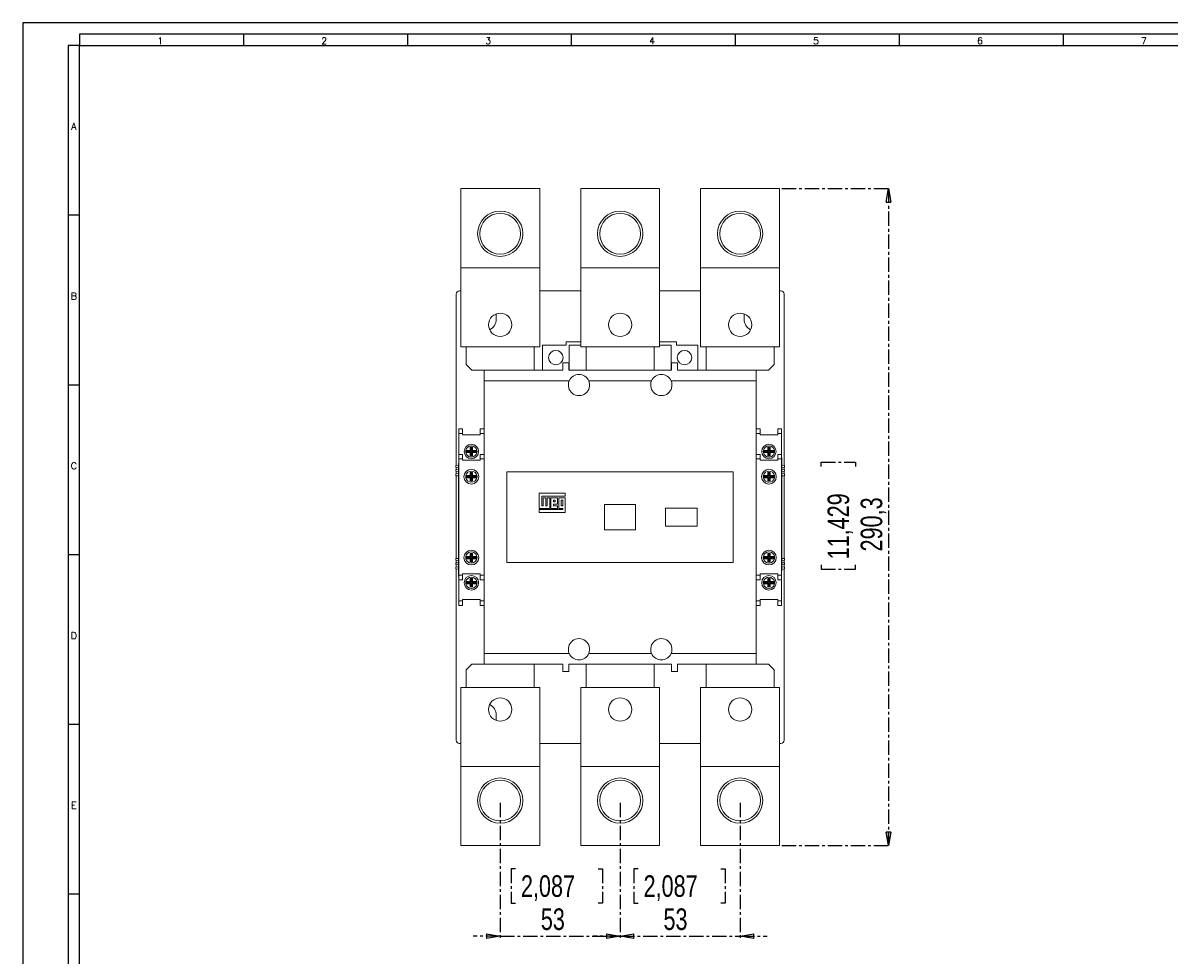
# Model space of a CAD drawing. Header units: millimetres. Extents: x 0 to 1189, y 0 to 841.
# Tile 2 of 7: x 0 to 506, y 429 to 841. Entities that reach past the tile are written whole.
import ezdxf

# ---------------------------------------------------------------- set-up
doc = ezdxf.new("R2010")
doc.units = ezdxf.units.MM
doc.linetypes.add('CENTER', pattern=[10.16, 6.35, -1.27, 1.27, -1.27])
doc.layers.add('CENTRO', color=7, linetype='CENTER')
doc.layers.add('FORMATO', color=7, linetype='Continuous')
doc.styles.add('SLDTEXTSTYLE0', font='ROMANS')
doc.styles.add('SLDTEXTSTYLE3', font='TXT', dxfattribs={"width": 0.75})
doc.dimstyles.new('SLDDIMSTYLE0', dxfattribs={"dimtxt": 9.525, "dimasz": 6, "dimexe": 0, "dimexo": 0.0625, "dimgap": 2.38125, "dimtad": 1, "dimdec": 1, "dimrnd": 1e-09, "dimzin": 12, "dimdsep": 46, "dimtxsty": 'SLDTEXTSTYLE3', "dimblk1": 'CLOSED', "dimblk2": 'CLOSED', "dimsah": 1, "dimcen": 0.09, "dimadec": 0, "dimazin": 3, "dimtfac": 1, "dimtdec": 1, "dimtmove": 0, "dimatfit": 0, "dimldrblk": 'CLOSED', "dimfxl": 0, "dimfrac": 2, "dimtolj": 1, "dimtzin": 12, "dimarcsym": 0})
doc.dimstyles.new('SLDDIMSTYLE1', dxfattribs={"dimtxt": 9.525, "dimasz": 6, "dimexe": 0, "dimexo": 0.0625, "dimgap": 2.38125, "dimtad": 1, "dimdec": 1, "dimrnd": 1e-09, "dimzin": 12, "dimdsep": 46, "dimtxsty": 'SLDTEXTSTYLE3', "dimblk1": 'CLOSED', "dimblk2": 'CLOSED', "dimsah": 1, "dimcen": 0.09, "dimadec": 0, "dimazin": 3, "dimtfac": 1, "dimtdec": 1, "dimtofl": 0, "dimtmove": 0, "dimatfit": 3, "dimldrblk": 'CLOSED', "dimfxl": 0, "dimfrac": 2, "dimtolj": 1, "dimtzin": 12, "dimarcsym": 0})

# ---------------------------------------------------------------- blocks, each defined once
blk = doc.blocks.new('_CLOSED')
at = {"color": 0, "linetype": 'ByBlock', "lineweight": -2}
for p, q in [((-1, 0.166667), (0, 0)), ((-1, 0.166667), (-1, -0.166667)), ((0, 0), (-1, -0.166667)), ((0, 0), (-1, 0))]:
    blk.add_line(p, q, dxfattribs=at)
blk = doc.blocks.new('_D')
at = {"layer": 'CENTRO'}
for p, q in [((210.88, 496.42), (210.88, 436.49)), ((263.88, 496.42), (263.88, 436.49)), ((217.61, 467.26), (215.68, 467.26)), ((215.68, 467.26), (215.68, 452.13)), ((254.1, 467.26), (256.04, 467.26)), ((256.04, 467.26), (256.04, 452.13)), ((215.68, 452.13), (217.61, 452.13)), ((256.04, 452.13), (254.1, 452.13)), ((210.88, 437.49), (198.88, 437.49)), ((210.88, 437.49), (263.88, 437.49)), ((263.88, 437.49), (275.88, 437.49))]:
    blk.add_line(p, q, dxfattribs=at)
at = {"layer": 'CENTRO', "xscale": 6, "yscale": 6}
blk.add_blockref('_CLOSED', (210.88, 437.49, 2.26), dxfattribs=at)
at = {"layer": 'CENTRO', "xscale": 6, "yscale": 6, "rotation": 180.0000000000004}
blk.add_blockref('_CLOSED', (263.88, 437.49, 2.26), dxfattribs=at)
at = {"layer": 'CENTRO', "char_height": 9.525, "attachment_point": 1, "style": 'SLDTEXTSTYLE3'}
for s, insert in [('2,087', (220.03, 464.4)), ('53', (228.82, 449.77))]:
    blk.add_mtext(s, dxfattribs=dict(at, insert=insert))
blk = doc.blocks.new('_D_1')
at = {"layer": 'CENTRO'}
for p, q in [((263.88, 496.42), (263.88, 436.49)), ((316.88, 496.42), (316.88, 436.49)), ((271.81, 467.26), (269.87, 467.26)), ((269.87, 467.26), (269.87, 452.13)), ((308.3, 467.26), (310.23, 467.26)), ((310.23, 467.26), (310.23, 452.13)), ((269.87, 452.13), (271.81, 452.13)), ((310.23, 452.13), (308.3, 452.13)), ((263.88, 437.49), (251.88, 437.49)), ((263.88, 437.49), (316.88, 437.49)), ((316.88, 437.49), (328.88, 437.49))]:
    blk.add_line(p, q, dxfattribs=at)
at = {"layer": 'CENTRO', "xscale": 6, "yscale": 6}
blk.add_blockref('_CLOSED', (263.88, 437.49, 2.26), dxfattribs=at)
at = {"layer": 'CENTRO', "xscale": 6, "yscale": 6, "rotation": 180.0000000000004}
blk.add_blockref('_CLOSED', (316.88, 437.49, 2.26), dxfattribs=at)
at = {"layer": 'CENTRO', "char_height": 9.525, "attachment_point": 1, "style": 'SLDTEXTSTYLE3'}
for s, insert in [('2,087', (274.22, 464.4)), ('53', (283.01, 449.77))]:
    blk.add_mtext(s, dxfattribs=dict(at, insert=insert))
blk = doc.blocks.new('_D_2')
at = {"layer": 'CENTRO'}
for p, q in [((335.33, 767.79), (383.43, 767.79)), ((382.43, 767.79), (382.43, 477.49)), ((352.67, 645.07), (352.67, 647)), ((352.67, 647), (367.8, 647)), ((367.8, 647), (367.8, 645.07)), ((352.67, 601.54), (352.67, 599.61)), ((352.67, 599.61), (367.8, 599.61)), ((367.8, 599.61), (367.8, 601.54)), ((335.33, 477.49), (383.43, 477.49))]:
    blk.add_line(p, q, dxfattribs=at)
at = {"layer": 'CENTRO', "xscale": 6, "yscale": 6}
for p, rotation in [((382.43, 767.79, 2.26), 90.0000000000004), ((382.43, 477.49, 2.26), 270.0000000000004)]:
    blk.add_blockref('_CLOSED', p, dxfattribs=dict(at, rotation=rotation))
at = {"layer": 'CENTRO', "char_height": 9.525, "attachment_point": 1, "rotation": 90, "style": 'SLDTEXTSTYLE3'}
for s, insert in [('11,429', (355.52, 603.95)), ('290,3', (370.15, 607.47))]:
    blk.add_mtext(s, dxfattribs=dict(at, insert=insert))

msp = doc.modelspace()

# ---------------------------------------------------------------- linework, layer by layer
at = {"color": 7, "linetype": 'Continuous', "lineweight": 15}
for p, q in [((193.43, 732.86), (193.43, 767.79)), ((193.43, 767.79), (228.33, 767.79)), ((228.33, 732.86), (228.33, 767.79)), ((246.43, 767.79), (281.33, 767.79)), ((246.43, 732.86), (246.43, 767.79)), ((281.33, 732.86), (281.33, 767.79)), ((299.43, 732.86), (299.43, 767.79)), ((299.43, 767.79), (334.33, 767.79)), ((334.33, 732.86), (334.33, 767.79)), ((193.43, 732.86), (228.33, 732.86)), ((193.43, 697.94), (193.43, 732.86)), ((228.33, 697.94), (228.33, 732.86)), ((246.43, 732.86), (281.33, 732.86)), ((246.43, 697.94), (246.43, 732.86)), ((281.33, 697.94), (281.33, 732.86)), ((299.43, 732.86), (334.33, 732.86)), ((299.43, 697.94), (299.43, 732.86)), ((334.33, 697.94), (334.33, 732.86)), ((191.38, 721.14), (191.38, 645.53)), ((193.43, 722.64), (192.88, 722.64)), ((246.43, 722.64), (228.33, 722.64)), ((299.43, 722.64), (281.33, 722.64)), ((334.88, 722.64), (334.33, 722.64)), ((336.38, 645.53), (336.38, 721.14)), ((209.13, 712.49), (209.13, 710.14)), ((318.63, 710.14), (318.63, 712.49)), ((246.43, 700.14), (240.06, 700.14)), ((240.06, 700.14), (240.06, 698.64)), ((288.76, 700.14), (281.33, 700.14)), ((288.76, 698.64), (288.76, 700.14)), ((193.43, 697.94), (228.33, 697.94)), ((195.88, 697.94), (195.88, 690.14)), ((225.88, 697.94), (225.88, 687.64)), ((229.53, 698.64), (229.53, 687.64)), ((240.06, 698.64), (229.53, 698.64)), ((241.38, 687.64), (241.38, 698.64)), ((241.38, 698.64), (246.43, 698.64)), ((246.43, 697.94), (281.33, 697.94)), ((248.88, 697.94), (248.88, 687.64)), ((278.88, 697.94), (278.88, 687.64)), ((281.33, 698.64), (286.38, 698.64)), ((286.38, 698.64), (286.38, 687.64)), ((298.23, 698.64), (288.76, 698.64)), ((298.23, 687.64), (298.23, 698.64)), ((299.43, 697.94), (334.33, 697.94)), ((301.88, 697.94), (301.88, 687.64)), ((331.88, 697.94), (331.88, 690.14)), ((195.88, 690.14), (198.38, 687.64)), ((238.56, 687.64), (238.56, 690.84)), ((238.56, 690.84), (241.22, 690.84)), ((241.22, 690.84), (241.22, 687.64)), ((286.54, 687.64), (286.54, 690.84)), ((286.54, 690.84), (289.2, 690.84)), ((289.2, 690.84), (289.2, 687.64)), ((329.38, 687.64), (331.88, 690.14)), ((198.38, 687.64), (203.73, 687.64)), ((203.73, 682.84), (203.73, 687.64)), ((203.73, 687.64), (238.56, 687.64)), ((241.22, 687.64), (286.54, 687.64)), ((289.2, 687.64), (324.03, 687.64)), ((324.03, 687.64), (324.03, 682.84)), ((324.03, 687.64), (329.38, 687.64)), ((241.35, 682.84), (203.73, 682.84)), ((203.73, 682.84), (203.73, 562.44)), ((277.75, 682.84), (250.01, 682.84)), ((324.03, 682.84), (286.41, 682.84)), ((324.03, 562.44), (324.03, 682.84)), ((192.53, 661.64), (194.23, 661.64)), ((192.53, 659.64), (192.53, 661.64)), ((194.23, 659.64), (192.53, 659.64)), ((192.53, 650.34), (192.53, 659.64)), ((194.23, 661.64), (194.23, 659.64)), ((194.23, 659.04), (194.23, 659.64)), ((194.23, 659.04), (202.03, 659.04)), ((202.03, 661.64), (203.73, 661.64)), ((202.03, 659.64), (202.03, 661.64)), ((203.73, 659.64), (202.03, 659.64)), ((202.03, 659.04), (202.03, 659.64)), ((324.03, 661.64), (325.73, 661.64)), ((325.73, 659.64), (324.03, 659.64)), ((325.73, 661.64), (325.73, 659.64)), ((325.73, 659.04), (325.73, 659.64)), ((333.53, 659.04), (325.73, 659.04)), ((333.53, 659.64), (333.53, 661.64)), ((333.53, 661.64), (335.23, 661.64)), ((333.53, 659.04), (333.53, 659.64)), ((335.23, 659.64), (333.53, 659.64)), ((335.23, 661.64), (335.23, 659.64)), ((335.23, 650.34), (335.23, 659.64)), ((197.98, 653.15), (197.63, 653.49)), ((197.63, 653.49), (198.63, 653.49)), ((197.63, 652.14), (197.63, 653.49)), ((198.29, 653.15), (198.63, 653.49)), ((198.63, 653.49), (198.63, 652.14)), ((329.48, 653.15), (329.13, 653.49)), ((329.13, 653.49), (329.13, 652.14)), ((330.13, 653.49), (329.13, 653.49)), ((329.79, 653.15), (330.13, 653.49)), ((330.13, 652.14), (330.13, 653.49)), ((192.53, 650.34), (194.28, 650.34)), ((192.53, 648.34), (192.53, 650.34)), ((194.28, 648.34), (192.53, 648.34)), ((192.53, 648.34), (192.53, 596.94)), ((194.28, 650.34), (194.28, 648.34)), ((194.28, 647.74), (194.28, 648.34)), ((195.98, 651.8), (195.68, 652.14)), ((195.68, 652.14), (197.63, 652.14)), ((195.98, 651.49), (195.68, 651.14)), ((197.63, 651.14), (195.68, 651.14)), ((195.98, 651.8), (197.98, 651.8)), ((197.98, 651.49), (195.98, 651.49)), ((197.98, 651.8), (197.63, 652.14)), ((197.98, 651.49), (197.63, 651.14)), ((197.63, 649.79), (197.63, 651.14)), ((197.98, 650.14), (197.63, 649.79)), ((198.63, 649.79), (197.63, 649.79)), ((197.98, 653.15), (198.29, 653.15)), ((197.98, 651.8), (197.98, 653.15)), ((197.98, 650.14), (197.98, 651.49)), ((198.29, 650.14), (197.98, 650.14)), ((198.29, 653.15), (198.29, 651.8)), ((198.29, 651.8), (198.63, 652.14)), ((198.29, 651.8), (200.28, 651.8)), ((198.29, 651.49), (198.29, 650.14)), ((198.29, 651.49), (198.63, 651.14)), ((200.28, 651.49), (198.29, 651.49)), ((198.29, 650.14), (198.63, 649.79)), ((198.63, 652.14), (200.58, 652.14)), ((198.63, 651.14), (198.63, 649.79)), ((200.58, 651.14), (198.63, 651.14)), ((200.28, 651.8), (200.58, 652.14)), ((200.28, 651.49), (200.58, 651.14)), ((201.98, 650.34), (203.73, 650.34)), ((201.98, 648.34), (201.98, 650.34)), ((203.73, 648.34), (201.98, 648.34)), ((201.98, 647.74), (201.98, 648.34)), ((324.03, 650.34), (325.78, 650.34)), ((325.78, 648.34), (324.03, 648.34)), ((325.78, 650.34), (325.78, 648.34)), ((325.78, 647.74), (325.78, 648.34)), ((327.48, 651.8), (327.18, 652.14)), ((329.13, 652.14), (327.18, 652.14)), ((327.48, 651.49), (327.18, 651.14)), ((327.18, 651.14), (329.13, 651.14)), ((329.48, 651.8), (327.48, 651.8)), ((327.48, 651.49), (329.48, 651.49)), ((329.48, 651.8), (329.13, 652.14)), ((329.48, 651.49), (329.13, 651.14)), ((329.13, 651.14), (329.13, 649.79)), ((329.48, 650.14), (329.13, 649.79)), ((329.13, 649.79), (330.13, 649.79)), ((329.48, 653.15), (329.48, 651.8)), ((329.79, 653.15), (329.48, 653.15)), ((329.48, 651.49), (329.48, 650.14)), ((329.48, 650.14), (329.79, 650.14)), ((329.79, 651.8), (329.79, 653.15)), ((329.79, 651.8), (330.13, 652.14)), ((331.78, 651.8), (329.79, 651.8)), ((329.79, 651.49), (330.13, 651.14)), ((329.79, 651.49), (331.78, 651.49)), ((329.79, 650.14), (329.79, 651.49)), ((329.79, 650.14), (330.13, 649.79)), ((332.08, 652.14), (330.13, 652.14)), ((330.13, 649.79), (330.13, 651.14)), ((330.13, 651.14), (332.08, 651.14)), ((331.78, 651.8), (332.08, 652.14)), ((331.78, 651.49), (332.08, 651.14)), ((333.48, 650.34), (335.23, 650.34)), ((333.48, 648.34), (333.48, 650.34)), ((333.48, 647.74), (333.48, 648.34)), ((335.23, 648.34), (333.48, 648.34)), ((335.23, 650.34), (335.23, 648.34)), ((335.33, 648.84), (335.23, 648.84)), ((335.23, 596.94), (335.23, 648.34)), ((335.33, 648.84), (335.33, 647.84)), ((192.43, 645.66), (191.33, 645.53)), ((191.33, 645.5), (192.43, 645.61)), ((191.33, 645.53), (191.33, 645.5)), ((191.33, 645.5), (191.33, 644.77)), ((191.33, 644.77), (192.43, 644.63)), ((191.33, 643.58), (192.43, 643.71)), ((191.33, 642.91), (191.33, 643.58)), ((191.38, 644.76), (191.38, 643.58)), ((192.43, 646.34), (192.53, 646.34)), ((192.43, 645.34), (192.43, 646.34)), ((192.43, 597.44), (192.43, 645.34)), ((192.43, 645.34), (192.53, 645.34)), ((194.28, 647.74), (201.98, 647.74)), ((333.48, 647.74), (325.78, 647.74)), ((335.33, 647.84), (335.23, 647.84)), ((335.33, 647.84), (335.33, 599.94)), ((336.43, 645.53), (335.33, 645.66)), ((336.43, 645.5), (335.33, 645.61)), ((336.43, 644.77), (335.33, 644.63)), ((336.43, 643.58), (335.33, 643.71)), ((336.38, 643.58), (336.38, 644.76)), ((336.43, 645.5), (336.43, 645.53)), ((336.43, 644.77), (336.43, 645.5)), ((336.43, 642.91), (336.43, 643.58)), ((191.33, 642.91), (192.43, 642.78)), ((191.33, 641.72), (192.43, 641.85)), ((191.33, 641.72), (191.33, 640.99)), ((191.33, 640.99), (191.33, 640.96)), ((191.33, 640.99), (192.43, 640.88)), ((191.33, 640.96), (192.43, 640.83)), ((191.38, 642.91), (191.38, 641.73)), ((191.38, 640.96), (191.38, 604.33)), ((195.98, 640.67), (195.68, 641.02)), ((195.68, 641.02), (197.63, 641.02)), ((195.98, 640.36), (195.68, 640.02)), ((197.63, 640.02), (195.68, 640.02)), ((195.98, 640.67), (197.98, 640.67)), ((197.98, 640.36), (195.98, 640.36)), ((197.98, 642.02), (197.63, 642.37)), ((197.63, 641.02), (197.63, 642.37)), ((197.63, 642.37), (198.63, 642.37)), ((197.98, 640.67), (197.63, 641.02)), ((197.98, 640.36), (197.63, 640.02)), ((197.63, 638.67), (197.63, 640.02)), ((197.98, 639.01), (197.63, 638.67)), ((198.63, 638.67), (197.63, 638.67)), ((197.98, 640.67), (197.98, 642.02)), ((197.98, 642.02), (198.29, 642.02)), ((197.98, 639.01), (197.98, 640.36)), ((198.29, 639.01), (197.98, 639.01)), ((198.29, 642.02), (198.63, 642.37)), ((198.29, 642.02), (198.29, 640.67)), ((198.29, 640.67), (198.63, 641.02)), ((198.29, 640.67), (200.28, 640.67)), ((198.29, 640.36), (198.63, 640.02)), ((200.28, 640.36), (198.29, 640.36)), ((198.29, 640.36), (198.29, 639.01)), ((198.29, 639.01), (198.63, 638.67)), ((198.63, 642.37), (198.63, 641.02)), ((198.63, 641.02), (200.58, 641.02)), ((200.58, 640.02), (198.63, 640.02)), ((198.63, 640.02), (198.63, 638.67)), ((200.28, 640.67), (200.58, 641.02)), ((200.28, 640.36), (200.58, 640.02)), ((213.88, 642.64), (213.88, 602.64)), ((313.88, 642.64), (213.88, 642.64)), ((313.88, 602.64), (313.88, 642.64)), ((327.48, 640.67), (327.18, 641.02)), ((329.13, 641.02), (327.18, 641.02)), ((327.48, 640.36), (327.18, 640.02)), ((327.18, 640.02), (329.13, 640.02)), ((329.48, 640.67), (327.48, 640.67)), ((327.48, 640.36), (329.48, 640.36)), ((329.48, 642.02), (329.13, 642.37)), ((329.13, 642.37), (329.13, 641.02)), ((330.13, 642.37), (329.13, 642.37)), ((329.48, 640.67), (329.13, 641.02)), ((329.48, 640.36), (329.13, 640.02)), ((329.13, 640.02), (329.13, 638.67)), ((329.48, 639.01), (329.13, 638.67)), ((329.13, 638.67), (330.13, 638.67)), ((329.48, 642.02), (329.48, 640.67)), ((329.79, 642.02), (329.48, 642.02)), ((329.48, 640.36), (329.48, 639.01)), ((329.48, 639.01), (329.79, 639.01)), ((329.79, 642.02), (330.13, 642.37)), ((329.79, 640.67), (329.79, 642.02)), ((329.79, 640.67), (330.13, 641.02)), ((331.78, 640.67), (329.79, 640.67)), ((329.79, 639.01), (329.79, 640.36)), ((329.79, 640.36), (330.13, 640.02)), ((329.79, 640.36), (331.78, 640.36)), ((329.79, 639.01), (330.13, 638.67)), ((330.13, 641.02), (330.13, 642.37)), ((332.08, 641.02), (330.13, 641.02)), ((330.13, 638.67), (330.13, 640.02)), ((330.13, 640.02), (332.08, 640.02)), ((331.78, 640.67), (332.08, 641.02)), ((331.78, 640.36), (332.08, 640.02)), ((336.43, 642.91), (335.33, 642.78)), ((336.43, 641.72), (335.33, 641.85)), ((336.43, 640.99), (335.33, 640.88)), ((335.33, 640.83), (336.43, 640.96)), ((336.38, 641.73), (336.38, 642.91)), ((336.38, 604.33), (336.38, 640.96)), ((336.43, 640.99), (336.43, 641.72)), ((336.43, 640.96), (336.43, 640.99)), ((239.64, 633.21), (228.12, 633.21)), ((228.12, 633.21), (228.12, 626.52)), ((239.64, 631.89), (239.64, 633.21)), ((229.27, 627.68), (229.27, 631.89)), ((229.27, 631.89), (239.64, 631.89)), ((231.05, 631.24), (229.89, 631.24)), ((229.89, 631.24), (229.89, 627.68)), ((231.05, 627.68), (231.05, 631.24)), ((232.85, 631.24), (231.69, 631.24)), ((231.69, 631.24), (231.69, 627.68)), ((232.85, 626.52), (232.85, 631.24)), ((233.3, 631.24), (233.3, 626.52)), ((236.22, 631.24), (233.3, 631.24)), ((234.48, 630.09), (234.48, 629.44)), ((235.12, 630.09), (234.48, 630.09)), ((234.48, 629.44), (235.12, 629.44)), ((234.48, 627.68), (234.48, 628.3)), ((234.48, 628.3), (236.22, 628.3)), ((235.12, 629.44), (235.12, 630.09)), ((236.22, 628.3), (236.22, 631.24)), ((239.64, 631.24), (236.76, 631.24)), ((236.76, 631.24), (236.76, 626.52)), ((237.87, 630.09), (237.87, 627.68)), ((238.51, 630.09), (237.87, 630.09)), ((238.51, 627.68), (238.51, 630.09)), ((239.64, 624.75), (239.64, 631.24)), ((257.03, 628.29), (257.03, 616.99)), ((270.73, 628.29), (257.03, 628.29)), ((270.73, 616.99), (270.73, 628.29)), ((228.12, 626.52), (232.85, 626.52)), ((238.51, 626.04), (228.12, 626.04)), ((228.12, 626.04), (228.12, 624.75)), ((228.12, 624.75), (239.64, 624.75)), ((229.89, 627.68), (229.27, 627.68)), ((231.69, 627.68), (231.05, 627.68)), ((233.3, 626.52), (236.22, 626.52)), ((236.22, 627.68), (234.48, 627.68)), ((236.22, 626.52), (236.22, 627.68)), ((236.76, 626.52), (238.51, 626.52)), ((237.87, 627.68), (238.51, 627.68)), ((238.51, 626.52), (238.51, 626.04)), ((283.88, 626.64), (283.88, 618.64)), ((297.88, 626.64), (283.88, 626.64)), ((297.88, 618.64), (297.88, 626.64)), ((283.88, 618.64), (297.88, 618.64)), ((257.03, 616.99), (270.73, 616.99)), ((192.43, 604.46), (191.33, 604.33)), ((191.33, 604.3), (192.43, 604.41)), ((191.33, 604.33), (191.33, 604.3)), ((191.33, 604.3), (191.33, 603.57)), ((191.33, 603.57), (192.43, 603.43)), ((191.38, 603.56), (191.38, 602.38)), ((195.98, 604.92), (195.68, 605.27)), ((197.63, 605.27), (195.68, 605.27)), ((195.98, 604.61), (195.68, 604.27)), ((195.68, 604.27), (197.63, 604.27)), ((197.98, 604.92), (195.98, 604.92)), ((195.98, 604.61), (197.98, 604.61)), ((198.63, 606.62), (197.63, 606.62)), ((197.63, 606.62), (197.63, 605.27)), ((197.98, 606.27), (197.63, 606.62)), ((197.98, 604.92), (197.63, 605.27)), ((197.98, 604.61), (197.63, 604.27)), ((197.63, 604.27), (197.63, 602.92)), ((197.98, 603.26), (197.63, 602.92)), ((197.63, 602.92), (198.63, 602.92)), ((197.98, 606.27), (197.98, 604.92)), ((198.29, 606.27), (197.98, 606.27)), ((197.98, 604.61), (197.98, 603.26)), ((197.98, 603.26), (198.29, 603.26)), ((198.29, 606.27), (198.63, 606.62)), ((198.29, 604.92), (198.29, 606.27)), ((198.29, 604.92), (198.63, 605.27)), ((200.28, 604.92), (198.29, 604.92)), ((198.29, 604.61), (198.63, 604.27)), ((198.29, 604.61), (200.28, 604.61)), ((198.29, 603.26), (198.29, 604.61)), ((198.29, 603.26), (198.63, 602.92)), ((198.63, 605.27), (198.63, 606.62)), ((200.58, 605.27), (198.63, 605.27)), ((198.63, 604.27), (200.58, 604.27)), ((198.63, 602.92), (198.63, 604.27)), ((200.28, 604.92), (200.58, 605.27)), ((200.28, 604.61), (200.58, 604.27)), ((213.88, 602.64), (313.88, 602.64)), ((327.48, 604.92), (327.18, 605.27)), ((327.18, 605.27), (329.13, 605.27)), ((327.48, 604.61), (327.18, 604.27)), ((329.13, 604.27), (327.18, 604.27)), ((327.48, 604.92), (329.48, 604.92)), ((329.48, 604.61), (327.48, 604.61)), ((329.48, 606.27), (329.13, 606.62)), ((329.13, 605.27), (329.13, 606.62)), ((329.13, 606.62), (330.13, 606.62)), ((329.48, 604.92), (329.13, 605.27)), ((329.48, 604.61), (329.13, 604.27)), ((329.13, 602.92), (329.13, 604.27)), ((329.48, 603.26), (329.13, 602.92)), ((330.13, 602.92), (329.13, 602.92)), ((329.48, 604.92), (329.48, 606.27)), ((329.48, 606.27), (329.79, 606.27)), ((329.48, 603.26), (329.48, 604.61)), ((329.79, 603.26), (329.48, 603.26)), ((329.79, 606.27), (330.13, 606.62)), ((329.79, 606.27), (329.79, 604.92)), ((329.79, 604.92), (330.13, 605.27)), ((329.79, 604.92), (331.78, 604.92)), ((329.79, 604.61), (329.79, 603.26)), ((329.79, 604.61), (330.13, 604.27)), ((331.78, 604.61), (329.79, 604.61)), ((329.79, 603.26), (330.13, 602.92)), ((330.13, 606.62), (330.13, 605.27)), ((330.13, 605.27), (332.08, 605.27)), ((330.13, 604.27), (330.13, 602.92)), ((332.08, 604.27), (330.13, 604.27)), ((331.78, 604.92), (332.08, 605.27)), ((331.78, 604.61), (332.08, 604.27)), ((336.43, 604.33), (335.33, 604.46)), ((336.43, 604.3), (335.33, 604.41)), ((336.43, 603.57), (335.33, 603.43)), ((336.38, 602.38), (336.38, 603.56)), ((336.43, 604.3), (336.43, 604.33)), ((336.43, 603.57), (336.43, 604.3)), ((191.33, 602.38), (192.43, 602.51)), ((191.33, 602.38), (191.33, 601.71)), ((191.33, 601.71), (192.43, 601.58)), ((191.33, 600.52), (192.43, 600.65)), ((191.33, 600.52), (191.33, 599.79)), ((191.33, 599.79), (192.43, 599.68)), ((191.33, 599.79), (191.33, 599.76)), ((191.33, 599.76), (192.43, 599.63)), ((191.38, 601.71), (191.38, 600.53)), ((191.38, 599.76), (191.38, 524.14)), ((335.33, 599.94), (335.23, 599.94)), ((335.33, 598.94), (335.23, 598.94)), ((336.43, 602.38), (335.33, 602.51)), ((336.43, 601.71), (335.33, 601.58)), ((336.43, 600.52), (335.33, 600.65)), ((335.33, 599.94), (335.33, 598.94)), ((336.43, 599.79), (335.33, 599.68)), ((335.33, 599.63), (336.43, 599.76)), ((336.38, 600.53), (336.38, 601.71)), ((336.38, 524.14), (336.38, 599.76)), ((336.43, 602.38), (336.43, 601.71)), ((336.43, 599.79), (336.43, 600.52)), ((336.43, 599.76), (336.43, 599.79)), ((192.43, 596.44), (192.43, 597.44)), ((192.43, 597.44), (192.53, 597.44)), ((192.43, 596.44), (192.53, 596.44)), ((192.53, 596.94), (194.28, 596.94)), ((192.53, 594.94), (192.53, 596.94)), ((194.28, 594.94), (192.53, 594.94)), ((192.53, 594.94), (192.53, 585.64)), ((194.28, 597.54), (201.98, 597.54)), ((194.28, 597.54), (194.28, 596.94)), ((194.28, 596.94), (194.28, 594.94)), ((197.63, 594.14), (195.68, 594.14)), ((195.98, 593.8), (195.68, 594.14)), ((195.98, 593.49), (195.68, 593.14)), ((195.68, 593.14), (197.63, 593.14)), ((197.98, 593.8), (195.98, 593.8)), ((195.98, 593.49), (197.98, 593.49)), ((198.63, 595.49), (197.63, 595.49)), ((197.63, 595.49), (197.63, 594.14)), ((197.98, 595.15), (197.63, 595.49)), ((197.98, 593.8), (197.63, 594.14)), ((197.98, 593.49), (197.63, 593.14)), ((197.63, 593.14), (197.63, 591.79)), ((198.29, 595.15), (197.98, 595.15)), ((197.98, 595.15), (197.98, 593.8)), ((197.98, 593.49), (197.98, 592.14)), ((198.29, 595.15), (198.63, 595.49)), ((198.29, 593.8), (198.29, 595.15)), ((198.29, 593.8), (198.63, 594.14)), ((200.28, 593.8), (198.29, 593.8)), ((198.29, 592.14), (198.29, 593.49)), ((198.29, 593.49), (198.63, 593.14)), ((198.29, 593.49), (200.28, 593.49)), ((198.63, 594.14), (198.63, 595.49)), ((200.58, 594.14), (198.63, 594.14)), ((198.63, 591.79), (198.63, 593.14)), ((198.63, 593.14), (200.58, 593.14)), ((200.28, 593.8), (200.58, 594.14)), ((200.28, 593.49), (200.58, 593.14)), ((201.98, 597.54), (201.98, 596.94)), ((201.98, 596.94), (203.73, 596.94)), ((201.98, 594.94), (201.98, 596.94)), ((203.73, 594.94), (201.98, 594.94)), ((324.03, 596.94), (325.78, 596.94)), ((325.78, 594.94), (324.03, 594.94)), ((325.78, 597.54), (325.78, 596.94)), ((333.48, 597.54), (325.78, 597.54)), ((325.78, 596.94), (325.78, 594.94)), ((327.48, 593.8), (327.18, 594.14)), ((327.18, 594.14), (329.13, 594.14)), ((327.48, 593.49), (327.18, 593.14)), ((329.13, 593.14), (327.18, 593.14)), ((327.48, 593.8), (329.48, 593.8)), ((329.48, 593.49), (327.48, 593.49)), ((329.48, 595.15), (329.13, 595.49)), ((329.13, 595.49), (330.13, 595.49)), ((329.13, 594.14), (329.13, 595.49)), ((329.48, 593.8), (329.13, 594.14)), ((329.48, 593.49), (329.13, 593.14)), ((329.13, 591.79), (329.13, 593.14)), ((329.48, 595.15), (329.79, 595.15)), ((329.48, 593.8), (329.48, 595.15)), ((329.48, 592.14), (329.48, 593.49)), ((329.79, 595.15), (330.13, 595.49)), ((329.79, 595.15), (329.79, 593.8)), ((329.79, 593.8), (330.13, 594.14)), ((329.79, 593.8), (331.78, 593.8)), ((329.79, 593.49), (330.13, 593.14)), ((331.78, 593.49), (329.79, 593.49)), ((329.79, 593.49), (329.79, 592.14)), ((330.13, 595.49), (330.13, 594.14)), ((330.13, 594.14), (332.08, 594.14)), ((332.08, 593.14), (330.13, 593.14)), ((330.13, 593.14), (330.13, 591.79)), ((331.78, 593.8), (332.08, 594.14)), ((331.78, 593.49), (332.08, 593.14)), ((333.48, 597.54), (333.48, 596.94)), ((333.48, 594.94), (333.48, 596.94)), ((333.48, 596.94), (335.23, 596.94)), ((335.23, 594.94), (333.48, 594.94)), ((335.23, 596.94), (335.23, 594.94)), ((335.23, 594.94), (335.23, 585.64)), ((197.98, 592.14), (197.63, 591.79)), ((197.63, 591.79), (198.63, 591.79)), ((197.98, 592.14), (198.29, 592.14)), ((198.29, 592.14), (198.63, 591.79)), ((329.48, 592.14), (329.13, 591.79)), ((330.13, 591.79), (329.13, 591.79)), ((329.79, 592.14), (329.48, 592.14)), ((329.79, 592.14), (330.13, 591.79)), ((192.53, 585.64), (194.23, 585.64)), ((192.53, 583.64), (192.53, 585.64)), ((194.23, 583.64), (192.53, 583.64)), ((194.23, 586.24), (194.23, 585.64)), ((194.23, 586.24), (202.03, 586.24)), ((194.23, 585.64), (194.23, 583.64)), ((202.03, 586.24), (202.03, 585.64)), ((202.03, 585.64), (203.73, 585.64)), ((202.03, 583.64), (202.03, 585.64)), ((203.73, 583.64), (202.03, 583.64)), ((324.03, 585.64), (325.73, 585.64)), ((325.73, 583.64), (324.03, 583.64)), ((325.73, 586.24), (325.73, 585.64)), ((333.53, 586.24), (325.73, 586.24)), ((325.73, 585.64), (325.73, 583.64)), ((333.53, 586.24), (333.53, 585.64)), ((333.53, 585.64), (335.23, 585.64)), ((333.53, 583.64), (333.53, 585.64)), ((335.23, 583.64), (333.53, 583.64)), ((335.23, 585.64), (335.23, 583.64)), ((203.73, 557.64), (203.73, 562.44)), ((203.73, 562.44), (241.35, 562.44)), ((250.01, 562.44), (277.75, 562.44)), ((286.41, 562.44), (324.03, 562.44)), ((324.03, 562.44), (324.03, 557.64)), ((198.38, 557.64), (195.88, 555.14)), ((203.73, 557.64), (198.38, 557.64)), ((238.56, 557.64), (203.73, 557.64)), ((225.88, 547.34), (225.88, 557.64)), ((238.56, 554.44), (238.56, 557.64)), ((286.54, 557.64), (241.22, 557.64)), ((241.22, 557.64), (241.22, 554.44)), ((248.88, 547.34), (248.88, 557.64)), ((278.88, 547.34), (278.88, 557.64)), ((286.54, 554.44), (286.54, 557.64)), ((324.03, 557.64), (289.2, 557.64)), ((289.2, 557.64), (289.2, 554.44)), ((301.88, 547.34), (301.88, 557.64)), ((329.38, 557.64), (324.03, 557.64)), ((331.88, 555.14), (329.38, 557.64)), ((195.88, 547.34), (195.88, 555.14)), ((241.22, 554.44), (238.56, 554.44)), ((289.2, 554.44), (286.54, 554.44)), ((331.88, 547.34), (331.88, 555.14)), ((228.33, 547.34), (193.43, 547.34)), ((193.43, 547.34), (193.43, 512.42)), ((228.33, 547.34), (228.33, 512.42)), ((281.33, 547.34), (246.43, 547.34)), ((246.43, 547.34), (246.43, 512.42)), ((281.33, 547.34), (281.33, 512.42)), ((334.33, 547.34), (299.43, 547.34)), ((299.43, 547.34), (299.43, 512.42)), ((334.33, 547.34), (334.33, 512.42)), ((209.13, 535.14), (209.13, 532.8)), ((192.88, 522.64), (193.43, 522.64)), ((228.33, 522.64), (246.43, 522.64)), ((281.33, 522.64), (299.43, 522.64)), ((334.33, 522.64), (334.88, 522.64)), ((228.33, 512.42), (193.43, 512.42)), ((193.43, 512.42), (193.43, 477.49)), ((228.33, 512.42), (228.33, 477.49)), ((281.33, 512.42), (246.43, 512.42)), ((246.43, 512.42), (246.43, 477.49)), ((281.33, 512.42), (281.33, 477.49)), ((334.33, 512.42), (299.43, 512.42)), ((299.43, 512.42), (299.43, 477.49)), ((334.33, 512.42), (334.33, 477.49)), ((228.33, 477.49), (193.43, 477.49)), ((281.33, 477.49), (246.43, 477.49)), ((334.33, 477.49), (299.43, 477.49))]:
    msp.add_line(p, q, dxfattribs=at)
for centre, radius in [((210.88, 747.86), 10), ((210.88, 747.86), 9), ((263.88, 747.86), 10), ((263.88, 747.86), 9), ((316.88, 747.86), 10), ((316.88, 747.86), 9), ((210.88, 707.64), 5.15), ((263.88, 707.64), 5.15), ((316.88, 707.64), 5.15), ((235.46, 693.14), 3.2), ((292.31, 693.14), 3.2), ((198.13, 651.64), 3.2), ((329.63, 651.64), 3.2), ((198.13, 640.52), 3.25), ((329.63, 640.52), 3.25), ((198.13, 604.77), 3.25), ((329.63, 604.77), 3.25), ((198.13, 593.64), 3.2), ((329.63, 593.64), 3.2), ((210.88, 537.64), 5.15), ((263.88, 537.64), 5.15), ((316.88, 537.64), 5.15), ((210.88, 497.42), 10), ((210.88, 497.42), 9), ((263.88, 497.42), 10), ((263.88, 497.42), 9), ((316.88, 497.42), 10), ((316.88, 497.42), 9)]:
    msp.add_circle(centre, radius, dxfattribs=at)
for centre, radius, start, end in [((192.88, 721.14), 1.5, 90, 180), ((334.88, 721.14), 1.5, 0, 90), ((203.88, 710.14), 5.25, 296.5026, 0), ((323.88, 710.14), 5.25, 180, 243.4974), ((245.68, 681.02), 4.7, 22.8486, 157.1514), ((282.08, 681.02), 4.7, 22.8486, 157.1514), ((245.68, 681.02), 4.7, 157.1514, 22.8486), ((282.08, 681.02), 4.7, 157.1514, 22.8486), ((198.13, 651.64), 2.5, 11.537, 168.463), ((329.63, 651.64), 2.5, 11.537, 168.463), ((198.13, 651.64), 2.5, 168.463, 191.537), ((198.13, 651.64), 2.5, 191.537, 348.463), ((198.13, 651.64), 2.16, 175.8588, 184.1412), ((198.13, 651.64), 2.16, 355.8588, 4.1412), ((198.13, 651.64), 2.5, 348.463, 11.537), ((329.63, 651.64), 2.5, 168.463, 191.537), ((329.63, 651.64), 2.5, 191.537, 348.463), ((329.63, 651.64), 2.16, 175.8588, 184.1412), ((329.63, 651.64), 2.16, 355.8588, 4.1412), ((329.63, 651.64), 2.5, 348.463, 11.537), ((198.13, 640.52), 2.5, 168.463, 191.537), ((198.13, 640.52), 2.5, 11.537, 168.463), ((198.13, 640.52), 2.5, 191.537, 348.463), ((198.13, 640.52), 2.16, 175.8588, 184.1412), ((198.13, 640.52), 2.16, 355.8588, 4.1412), ((198.13, 640.52), 2.5, 348.463, 11.537), ((329.63, 640.52), 2.5, 168.463, 191.537), ((329.63, 640.52), 2.5, 11.537, 168.463), ((329.63, 640.52), 2.5, 191.537, 348.463), ((329.63, 640.52), 2.16, 175.8588, 184.1412), ((329.63, 640.52), 2.16, 355.8588, 4.1412), ((329.63, 640.52), 2.5, 348.463, 11.537), ((198.13, 604.77), 2.5, 168.463, 191.537), ((198.13, 604.77), 2.5, 11.537, 168.463), ((198.13, 604.77), 2.5, 191.537, 348.463), ((198.13, 604.77), 2.16, 175.8588, 184.1412), ((198.13, 604.77), 2.16, 355.8588, 4.1412), ((198.13, 604.77), 2.5, 348.463, 11.537), ((329.63, 604.77), 2.5, 168.463, 191.537), ((329.63, 604.77), 2.5, 11.537, 168.463), ((329.63, 604.77), 2.5, 191.537, 348.463), ((329.63, 604.77), 2.16, 175.8588, 184.1412), ((329.63, 604.77), 2.16, 355.8588, 4.1412), ((329.63, 604.77), 2.5, 348.463, 11.537), ((198.13, 593.64), 2.5, 168.463, 191.537), ((198.13, 593.64), 2.5, 11.537, 168.463), ((198.13, 593.64), 2.5, 191.537, 348.463), ((198.13, 593.64), 2.16, 175.8588, 184.1412), ((198.13, 593.64), 2.16, 355.8588, 4.1412), ((198.13, 593.64), 2.5, 348.463, 11.537), ((329.63, 593.64), 2.5, 168.463, 191.537), ((329.63, 593.64), 2.5, 11.537, 168.463), ((329.63, 593.64), 2.5, 191.537, 348.463), ((329.63, 593.64), 2.16, 175.8588, 184.1412), ((329.63, 593.64), 2.16, 355.8588, 4.1412), ((329.63, 593.64), 2.5, 348.463, 11.537), ((245.68, 564.27), 4.7, 337.1514, 202.8486), ((282.08, 564.27), 4.7, 337.1514, 202.8486), ((245.68, 564.27), 4.7, 202.8486, 337.1514), ((282.08, 564.27), 4.7, 202.8486, 337.1514), ((203.88, 535.14), 5.25, 0, 63.4974), ((192.88, 524.14), 1.5, 180, 270), ((334.88, 524.14), 1.5, 270, 0)]:
    msp.add_arc(centre, radius, start, end, dxfattribs=at)
at = {"layer": 'FORMATO'}
for p, q in [((1189, 841), (0, 841)), ((0, 841), (0, 0)), ((1184, 836), (25, 836)), ((25, 836), (25, 831)), ((97.43, 836), (97.43, 831)), ((169.86, 836), (169.86, 831)), ((242.29, 836), (242.29, 831)), ((314.72, 836), (314.72, 831)), ((387.15, 836), (387.15, 831)), ((459.58, 836), (459.58, 831)), ((20, 831), (20, 5)), ((25, 831), (20, 831)), ((25, 5), (25, 831)), ((25, 831), (1184, 831)), ((25, 756), (20, 756)), ((25, 681), (20, 681)), ((25, 606), (20, 606)), ((25, 531), (20, 531)), ((25, 456), (20, 456))]:
    msp.add_line(p, q, dxfattribs=at)

# ---------------------------------------------------------------- texts
at = {"layer": 'FORMATO', "char_height": 3, "attachment_point": 2, "style": 'SLDTEXTSTYLE0'}
for s, insert in [('1', (60.7, 834.6)), ('2', (133.13, 834.6)), ('3', (205.56, 834.6)), ('4', (277.99, 834.6)), ('5', (350.42, 834.6)), ('6', (422.85, 834.6)), ('7', (495.28, 834.6)), ('A', (22.48, 796.8)), ('B', (22.5, 721.8)), ('C', (22.5, 646.8)), ('D', (22.5, 571.8)), ('E', (22.51, 496.8))]:
    msp.add_mtext(s, dxfattribs=dict(at, insert=insert))

# ---------------------------------------------------------------- dimensions: what is measured, and where the dimension line sits
at = {"layer": 'CENTRO'}
dim = msp.add_linear_dim(base=(382.43, 477.49), p1=(334.33, 767.79), p2=(334.33, 477.49), angle=90, dimstyle='SLDDIMSTYLE1', dxfattribs=at)
dim.commit()
dim.dimension.update_dxf_attribs({"geometry": '_D_2', "text_midpoint": (382.43, 623.3), "dimtype": 160})
for base, p1, p2, picture, middle in [((263.88, 437.49), (210.88, 497.42), (263.88, 497.42), '_D', (235.86, 437.49)), ((316.88, 437.49), (263.88, 497.42), (316.88, 497.42), '_D_1', (290.05, 437.49))]:
    dim = msp.add_linear_dim(base=base, p1=p1, p2=p2, dimstyle='SLDDIMSTYLE0', dxfattribs=at)
    dim.commit()
    dim.dimension.update_dxf_attribs({"geometry": picture, "text_midpoint": middle, "dimtype": 160})

doc.saveas('drawing.dxf')
